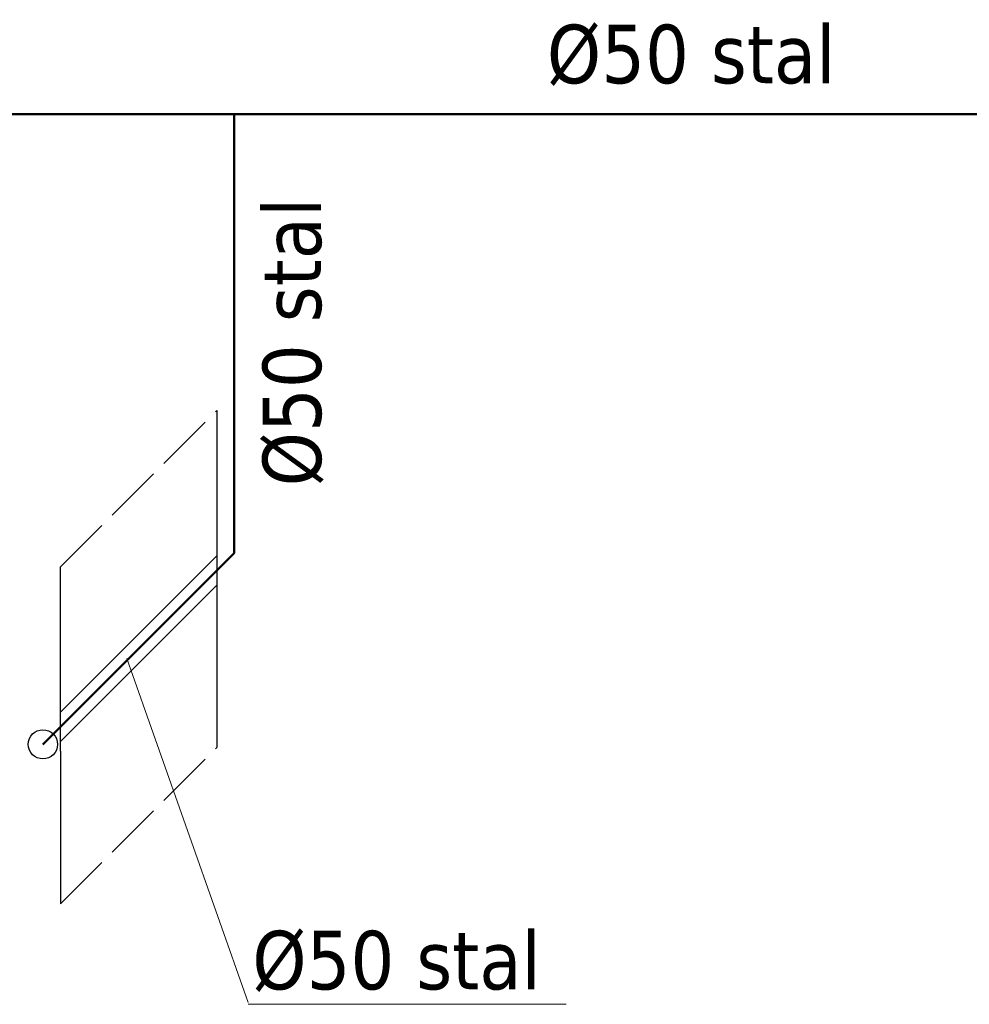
# Model space of a CAD drawing. Extents: x 34439 to 126910, y -74890 to 17912.
# Tile 168 of 256: x 121961 to 122156, y -49046 to -48844. Entities that reach past the tile are written whole.
import ezdxf

# ---------------------------------------------------------------- set-up
doc = ezdxf.new("R2010")
doc.units = 0
doc.header["$MEASUREMENT"] = 0
doc.linetypes.add('ACAD_ISO02W100', pattern=[15, 12, -3])
for name, color, linetype, lineweight in [('inst-gaz-rury', 50, 'Continuous', 50), ('urzadzenia', 6, 'Continuous', 15), ('WYMIARKI', 10, 'Continuous', 13)]:
    doc.layers.add(name, color=color, linetype=linetype, lineweight=lineweight)
doc.layers.add('wymiary', color=2, linetype='Continuous')
doc.styles.get("Standard").update_dxf_attribs({"font": 'ARIALN.TTF'})

msp = doc.modelspace()

# ---------------------------------------------------------------- linework, layer by layer
at = {"linetype": 'ACAD_ISO02W100'}
for p, q in [((121969.59, -48956.1), (122001.66, -48924.03)), ((121969.59, -49025.22), (122001.66, -48993.15))]:
    msp.add_line(p, q, dxfattribs=at)
at = {"linetype": 'Continuous'}
for p, q in [((122001.66, -48924.03), (122001.66, -48993.15)), ((121969.59, -48993.9), (121969.59, -48956.1)), ((121969.59, -48993.9), (121969.59, -49025.22))]:
    msp.add_line(p, q, dxfattribs=at)
at = {"layer": 'inst-gaz-rury', "ltscale": 50}
for p, q in [((122005.25, -48863.24), (121625.25, -48863.24)), ((122005.25, -48953.24), (122005.25, -48863.24)), ((122005.25, -48863.24), (122335.25, -48863.24))]:
    msp.add_line(p, q, dxfattribs=at)
at = {"layer": 'inst-gaz-rury', "ltscale": 0.2}
msp.add_line((121966.01, -48992.49), (122005.25, -48953.24), dxfattribs=at)
at = {"layer": 'urzadzenia', "linetype": 'Continuous'}
for p, q in [((121969.59, -48985.9), (122001.66, -48953.83)), ((122001.66, -48959.83), (121969.59, -48991.9))]:
    msp.add_line(p, q, dxfattribs=at)
at = {"layer": 'WYMIARKI', "linetype": 'Continuous'}
for p, q in [((122008.1, -49045.47), (121983.19, -48974.91)), ((122008.1, -49045.82), (122073.36, -49045.82))]:
    msp.add_line(p, q, dxfattribs=at)
at = {"layer": 'wymiary', "linetype": 'Continuous'}
msp.add_circle((121966.01, -48992.49), 3, dxfattribs=at)
msp.add_circle((121966.01, -48992.49), 3, dxfattribs=at)

# ---------------------------------------------------------------- texts
at = {"layer": 'WYMIARKI', "char_height": 12, "width": 203, "attachment_point": 1}
for insert in [(122069.42, -48844.86), (122008.97, -49030.75)]:
    msp.add_mtext('{\\fTahoma|b0|i0|c238|p8;%%c50 stal}', dxfattribs=dict(at, insert=insert))
at = {"layer": 'WYMIARKI', "insert": (122011.08, -48939.56), "char_height": 12, "width": 203, "attachment_point": 1, "rotation": 90}
msp.add_mtext('{\\fTahoma|b0|i0|c238|p8;%%c50 stal}', dxfattribs=at)

doc.saveas('drawing.dxf')
